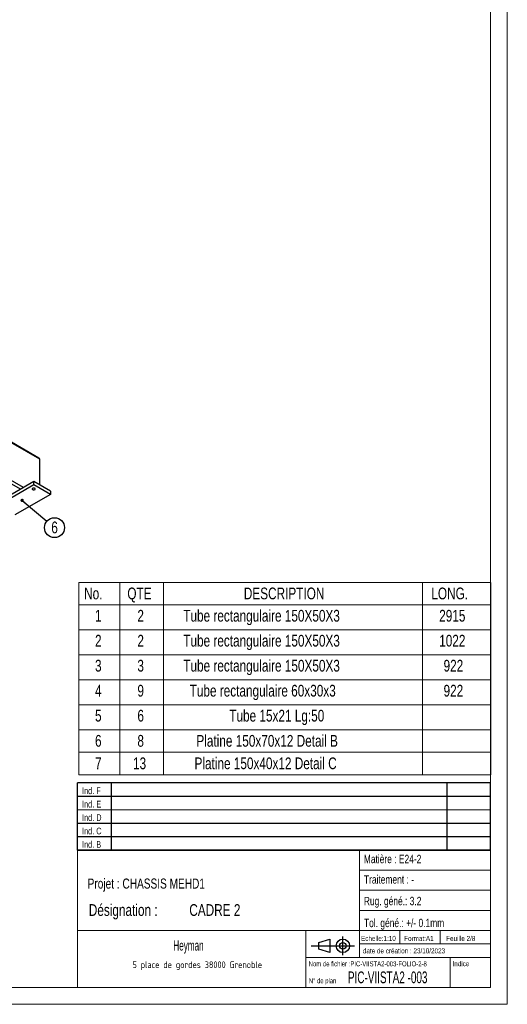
# Model space of a CAD drawing. Header units: millimetres. Extents: x 0 to 841, y 0 to 594.
# Tile 6 of 9: x 696 to 841, y 0 to 293. Entities that reach past the tile are written whole.
import ezdxf

# ---------------------------------------------------------------- set-up
doc = ezdxf.new("R2010")
doc.units = ezdxf.units.MM
doc.layers.add('NOTES', color=6, linetype='Continuous')
doc.layers.add('TRAIT-FORT', color=4, linetype='Continuous', lineweight=25)
doc.styles.add('SLDTEXTSTYLE0', font='TXT', dxfattribs={"width": 0.75})
doc.styles.add('SLDTEXTSTYLE1', font='TXT', dxfattribs={"width": 0.632449})
doc.styles.add('SLDTEXTSTYLE2', font='TXT', dxfattribs={"width": 0.707278})
doc.styles.add('SLDTEXTSTYLE3', font='TXT', dxfattribs={"width": 0.7})
doc.styles.add('SLDTEXTSTYLE4', font='ISOCP3', dxfattribs={"width": 0.96})
doc.styles.add('SLDTEXTSTYLE5', font='TXT', dxfattribs={"width": 0.605})
doc.dimstyles.new('SLDDIMSTYLE2', dxfattribs={"dimtxt": 0.18, "dimasz": 1, "dimexe": 0, "dimexo": 0.0625, "dimgap": 0, "dimtad": 0, "dimtih": 1, "dimtoh": 1, "dimdec": 0, "dimrnd": 1e-09, "dimzin": 0, "dimdsep": 46, "dimtxsty": 'Standard', "dimblk1": 'DOT', "dimblk2": 'DOT', "dimsah": 1, "dimcen": 0.09, "dimadec": 0, "dimazin": 0, "dimtfac": 1, "dimtdec": 0, "dimtofl": 0, "dimtmove": 0, "dimatfit": 3, "dimldrblk": 'DOT', "dimfxl": 1, "dimfrac": 2, "dimtolj": 1, "dimtzin": 0, "dimarcsym": 0})

# ---------------------------------------------------------------- blocks, each defined once
blk = doc.blocks.new('TAB MODIFS')
for p, q in [((123, 20), (0, 20)), ((0, 0), (0, 20)), ((10, 20), (10, 0)), ((110, 20), (110, 0)), ((123, 0), (123, 20)), ((0, 16), (123, 16)), ((0, 8), (123, 8)), ((0, 4), (123, 4)), ((0, 0), (123, 0))]:
    blk.add_line(p, q)
at = {"color": 7, "linetype": 'Continuous', "lineweight": 18}
blk.add_line((0, 12), (123, 12), dxfattribs=at)
at = {"color": 7}
for tag in ['AUTOATTR0', 'AUTOATTR1', 'AUTOATTR2', 'AUTOATTR3', 'AUTOATTR4', 'AUTOATTR5', 'AUTOATTR6', 'AUTOATTR7', 'AUTOATTR8', 'AUTOATTR9']:
    blk.add_attdef(tag, (0, 0), '', height=1, dxfattribs=at)
at = {"layer": 'NOTES', "color": 211, "char_height": 2, "attachment_point": 1, "style": 'SLDTEXTSTYLE0'}
for s, insert in [('Ind. F', (1.36, 18.66)), ('Ind. E', (1.36, 14.66)), ('Ind. D', (1.36, 10.66)), ('Ind. C', (1.36, 6.66)), ('Ind. B', (1.36, 2.66))]:
    blk.add_mtext(s, dxfattribs=dict(at, insert=insert))
blk = doc.blocks.new('Bloc2')
for p, q in [((2.32, 3.8), (5.55, 4.8)), ((2.32, 1.8), (2.32, 3.8)), ((5.55, 4.8), (5.55, 0.8)), ((9.48, 0), (9.48, 5.6)), ((0, 2.8), (12.98, 2.8)), ((5.55, 0.8), (2.32, 1.8))]:
    blk.add_line(p, q)
for radius in [2, 1]:
    blk.add_circle((9.48, 2.8), radius)
blk = doc.blocks.new('SW_NOTE_0')
at = {"layer": 'NOTES', "color": 0, "char_height": 3.5, "attachment_point": 1, "style": 'SLDTEXTSTYLE0'}
for s, insert in [('SOUDURES :  A=3 CONTINUE ETANCHE', (0, 4.51)), ('TOLERANCE GENERALE : ± 1 mm', (0, -0.01)), ('TOLERANCE DE PLANEITE : ± 1 mm/m', (0, -4.54)), ('PEINTURE EPOXY EP: 60µ', (0, -9.07)), ('COULEUR : BLANC RAL 9010', (0, -13.59)), ('Masse : 139.31 Kg', (0, -18.12))]:
    blk.add_mtext(s, dxfattribs=dict(at, insert=insert))
blk = doc.blocks.new('SW_NOTE_2')
at = {"layer": 'NOTES', "color": 0, "char_height": 3.5, "attachment_point": 1, "style": 'SLDTEXTSTYLE0'}
for s, insert in [('Désignation :', (0, 4.51)), ('CADRE 2', (29.93, 4.51))]:
    blk.add_mtext(s, dxfattribs=dict(at, insert=insert))
blk = doc.blocks.new('SW_NOTE_3')
at = {"layer": 'NOTES', "color": 0, "insert": (20.84, 2.58), "char_height": 2, "attachment_point": 2, "style": 'SLDTEXTSTYLE4'}
blk.add_mtext('5 place de gordes 38000 Grenoble', dxfattribs=at)
blk = doc.blocks.new('SW_TABLEANNOTATION_0')
at = {"color": 0, "linetype": 'Continuous', "lineweight": 18}
for p, q in [((0, 0), (0, -57.32)), ((122.64, 0), (0, 0)), ((12.19, 0), (12.19, -6.69)), ((25.23, 0), (25.23, -6.69)), ((102.31, 0), (102.31, -6.69)), ((122.64, -57.32), (122.64, 0)), ((0, -6.69), (122.64, -6.69)), ((12.19, -6.69), (12.19, -57.32)), ((25.23, -6.69), (25.23, -57.32)), ((102.31, -6.69), (102.31, -57.32)), ((0, -14.14), (122.64, -14.14)), ((0, -21.59), (122.64, -21.59)), ((0, -29.04), (122.64, -29.04)), ((0, -36.48), (122.64, -36.48)), ((0, -43.93), (122.64, -43.93)), ((0, -50.62), (122.64, -50.62)), ((0, -57.32), (122.64, -57.32))]:
    blk.add_line(p, q, dxfattribs=at)
at = {"color": 0, "linetype": 'Continuous', "lineweight": 18, "char_height": 3.5, "attachment_point": 1, "style": 'SLDTEXTSTYLE0'}
for s, insert in [('No.', (1.55, -1.53)), ('QTE', (14.43, -1.53)), ('DESCRIPTION', (49.12, -1.53)), ('LONG.', (104.96, -1.53)), ('1', (4.8, -8.17)), ('2', (17.42, -8.17)), ('Tube rectangulaire 150X50X3', (31.08, -8.17)), ('2915', (107.3, -8.17)), ('2', (4.8, -15.61)), ('2', (17.42, -15.61)), ('Tube rectangulaire 150X50X3', (31.08, -15.61)), ('1022', (107.3, -15.61)), ('3', (4.8, -23.06)), ('3', (17.42, -23.06)), ('Tube rectangulaire 150X50X3', (31.08, -23.06)), ('922', (108.6, -23.06)), ('4', (4.8, -30.51)), ('9', (17.42, -30.51)), ('Tube rectangulaire 60x30x3', (32.98, -30.51)), ('922', (108.6, -30.51)), ('5', (4.8, -37.96)), ('6', (17.42, -37.96)), ('Tube 15x21 Lg:50', (44.78, -37.96)), ('6', (4.8, -45.46)), ('8', (17.42, -45.46)), ('Platine 150x70x12 Detail B', (34.99, -45.46)), ('7', (4.8, -52.16)), ('13', (16.12, -52.16)), ('Platine 150x40x12 Detail C', (34.43, -52.16))]:
    blk.add_mtext(s, dxfattribs=dict(at, insert=insert))
blk = doc.blocks.new('SW_NOTE_16')
at = {"layer": 'NOTES', "color": 0}
blk.add_circle((2.28, -1.92), 2.98, dxfattribs=at)
at = {"layer": 'NOTES', "color": 0, "insert": (2.29, -0.1), "char_height": 3.5, "attachment_point": 2, "style": 'SLDTEXTSTYLE0'}
blk.add_mtext('6', dxfattribs=at)
blk = doc.blocks.new('_Dot')
at = {"color": 0, "linetype": 'ByBlock', "lineweight": -2}
blk.add_line((-0.5, 0), (-1, 0), dxfattribs=at)
at = {"color": 0, "linetype": 'ByBlock', "const_width": 0.5}
blk.add_lwpolyline([(-0.25, 0, 1), (0.25, 0, 1)], format="xyb", close=True, dxfattribs=at)

msp = doc.modelspace()

# ---------------------------------------------------------------- linework, layer by layer
at = {"lineweight": 18}
for p, q in [((841, 594), (841, 0)), ((836, 589), (836, 5)), ((713, 46), (713, 5)), ((836, 46), (713, 46)), ((797, 46), (797, 14)), ((836, 46), (836, 5)), ((797, 40), (836, 40)), ((797, 34), (836, 34)), ((797, 28), (836, 28)), ((713, 22), (836, 22)), ((781, 22), (781, 5)), ((809, 22), (809, 18)), ((821, 22), (821, 18)), ((797, 18), (836, 18)), ((781, 14), (836, 14)), ((824, 14), (824, 5)), ((836, 5), (5, 5)), ((713, 5), (836, 5)), ((841, 0), (0, 0))]:
    msp.add_line(p, q, dxfattribs=at)
at = {"layer": 'TRAIT-FORT', "lineweight": 25}
for p, q in [((701.51, 162.82), (629.49, 204.39)), ((701.75, 162.47), (629.49, 204.19)), ((696.88, 154.02), (636.06, 189.12)), ((701.75, 154.79), (701.75, 162.47)), ((699.99, 155.82), (689.38, 149.69)), ((696.03, 153.53), (690.86, 156.51)), ((699.99, 154.84), (699.99, 155.82)), ((704.94, 152.96), (699.99, 155.82)), ((699.99, 154.84), (689.38, 148.71)), ((704.94, 151.98), (699.99, 154.84)), ((704.94, 152.96), (704.94, 151.98)), ((704.94, 151.98), (694.33, 145.86))]:
    msp.add_line(p, q, dxfattribs=at)
at = {"layer": 'TRAIT-FORT', "lineweight": 25, "flags": 128}
msp.add_lwpolyline([(699.67, 153.43), (699.77, 153.38), (699.89, 153.36), (700.02, 153.35), (700.14, 153.37), (700.26, 153.4), (700.35, 153.46), (700.41, 153.52), (700.44, 153.59), (700.43, 153.67), (700.38, 153.74), (700.3, 153.79), (700.2, 153.84), (700.08, 153.86), (699.95, 153.87), (699.83, 153.85), (699.72, 153.82), (699.63, 153.77), (699.57, 153.7), (699.54, 153.63), (699.55, 153.56), (699.59, 153.49), (699.67, 153.43)], dxfattribs=at)
at = {"layer": 'TRAIT-FORT', "lineweight": 25}
msp.add_ellipse((700.91, 162.47), major_axis=(0.849, 0), ratio=0.577382, start_param=0, end_param=0.785479, dxfattribs=at)

# ---------------------------------------------------------------- block references
at = {"lineweight": 18}
msp.add_blockref('SW_TABLEANNOTATION_0', (713.42, 125.74), dxfattribs=at)
for name, p in [('TAB MODIFS', (712.99, 45.99)), ('Bloc2', (782.56, 14.63))]:
    msp.add_blockref(name, p)
at = {"layer": 'NOTES'}
for name, p in [('SW_NOTE_16', (703.88, 143.99)), ('SW_NOTE_0', (621.7, 33.44)), ('SW_NOTE_2', (716.37, 25.34)), ('SW_NOTE_3', (727.84, 10.21))]:
    msp.add_blockref(name, p, dxfattribs=at)

# ---------------------------------------------------------------- texts
for s, insert, char_height, attachment_point, style in [('Matière : E24-2', (798.27, 44.56), 2.5, 1, 'SLDTEXTSTYLE0'), ('Traitement : -', (798.3, 38.47), 2.5, 1, 'SLDTEXTSTYLE0'), ('Projet : CHASSIS MEHD1', (716.02, 37.49), 3, 1, 'SLDTEXTSTYLE0'), ('Rug. géné.: 3.2', (798.28, 32.03), 2.5, 1, 'SLDTEXTSTYLE0'), ('Tol. géné.: +/- 0.1mm', (798.32, 25.5), 2.5, 1, 'SLDTEXTSTYLE0'), ('Heyman', (746.06, 19.03), 3, 2, 'SLDTEXTSTYLE5'), ('Echelle:1:10', (797.45, 20.4), 1.5, 1, 'SLDTEXTSTYLE0'), ('Format:A1', (810.29, 20.38), 1.5, 1, 'SLDTEXTSTYLE0'), ('Feuille 2/8', (822.81, 20.38), 1.5, 1, 'SLDTEXTSTYLE0'), ('date de création : 23/10/2023', (798.01, 16.69), 1.5, 1, 'SLDTEXTSTYLE0'), ('Nom de fichier :PIC-VIISTA2-003-FOLIO-2-8', (781.85, 12.82), 1.5, 1, 'SLDTEXTSTYLE2'), ('Indice', (824.69, 12.86), 1.5, 1, 'SLDTEXTSTYLE0'), ('PIC-VIISTA2 -003', (793.54, 9.79), 3.5, 1, 'SLDTEXTSTYLE1'), ('N° de plan', (781.88, 7.77), 1.5, 1, 'SLDTEXTSTYLE3')]:
    msp.add_mtext(s, dxfattribs=dict(at, insert=insert, char_height=char_height, attachment_point=attachment_point, style=style))

# ---------------------------------------------------------------- leaders
msp.add_leader([(696.52, 150.19), (703.88, 143.99)], dimstyle='SLDDIMSTYLE2', dxfattribs=at)

doc.saveas('drawing.dxf')
